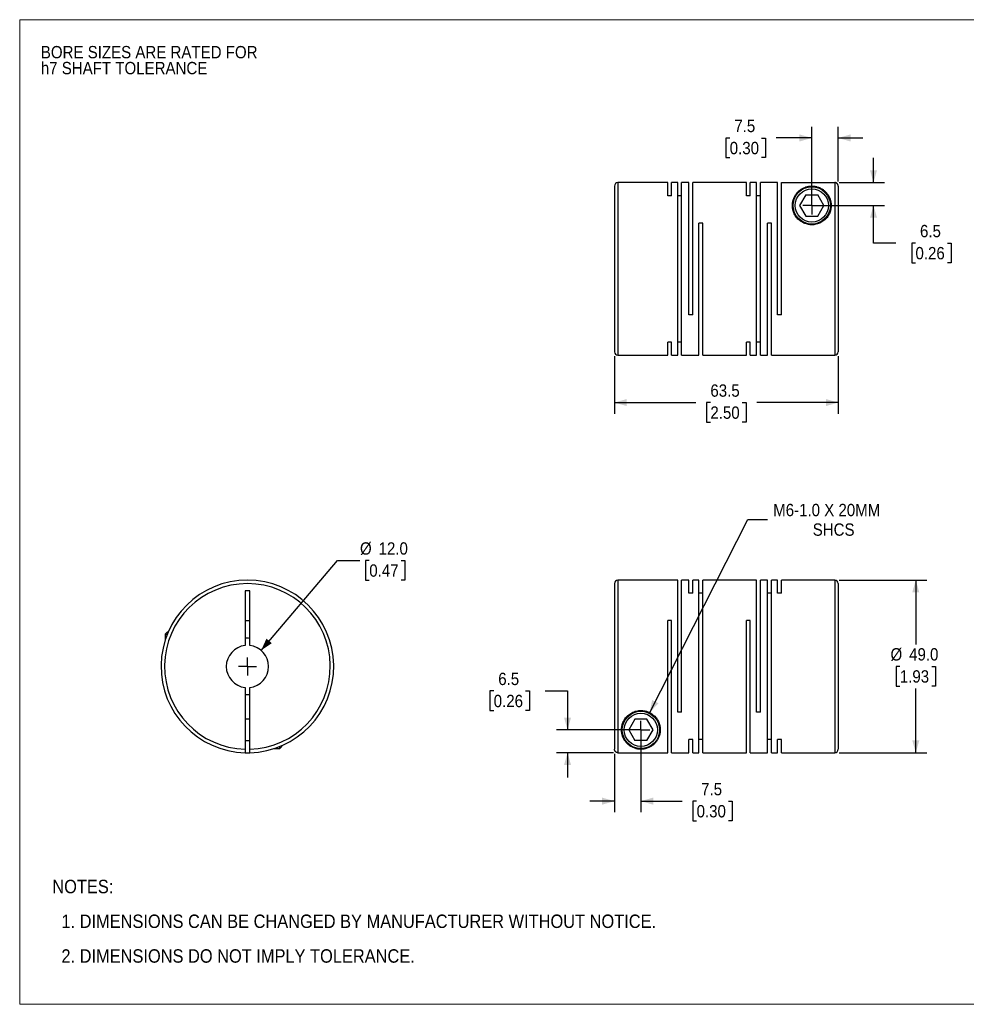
# Model space of a CAD drawing. Header units: millimetres. Extents: x 0 to 432, y 0 to 279.
# Tile 1 of 2: x 0 to 269, y 0 to 279. Entities that reach past the tile are written whole.
import ezdxf

# ---------------------------------------------------------------- set-up
doc = ezdxf.new("R2010")
doc.units = ezdxf.units.MM
doc.linetypes.add('SLD-Solid', pattern=[0])
doc.layers.add('SLD-0', color=7, linetype='SLD-Solid', lineweight=25)
doc.layers.add('TEXT', color=140, linetype='SLD-Solid', lineweight=25)
doc.styles.add('SLDTEXTSTYLE0', font='GOTHIC.TTF', dxfattribs={"width": 0.913})
doc.dimstyles.new('SLDDIMSTYLE0', dxfattribs={"dimtxt": 3.5, "dimasz": 3.5, "dimexe": 0, "dimexo": 0.0625, "dimgap": 0.875, "dimtad": 0, "dimtih": 1, "dimtoh": 1, "dimdec": 1, "dimrnd": 1e-09, "dimzin": 4, "dimdsep": 46, "dimtxsty": 'SLDTEXTSTYLE0', "dimsah": 1, "dimcen": 0, "dimadec": 0, "dimazin": 1, "dimtfac": 1, "dimtdec": 1, "dimtofl": 0, "dimtmove": 0, "dimatfit": 3, "dimfxl": 0, "dimfrac": 2, "dimtolj": 1, "dimtzin": 12, "dimarcsym": 0})
doc.dimstyles.new('SLDDIMSTYLE1', dxfattribs={"dimtxt": 3.5, "dimasz": 3.5, "dimexe": 0, "dimexo": 0.0625, "dimgap": 0.875, "dimtad": 0, "dimtih": 1, "dimtoh": 1, "dimdec": 1, "dimrnd": 1e-09, "dimzin": 12, "dimdsep": 46, "dimtxsty": 'SLDTEXTSTYLE0', "dimsah": 1, "dimcen": 0.09, "dimadec": 0, "dimazin": 3, "dimtfac": 1, "dimtdec": 1, "dimtmove": 0, "dimatfit": 0, "dimfxl": 0, "dimfrac": 2, "dimtolj": 1, "dimtzin": 12, "dimarcsym": 0})
doc.dimstyles.new('SLDDIMSTYLE2', dxfattribs={"dimtxt": 3.5, "dimasz": 3.5, "dimexe": 0, "dimexo": 0.0625, "dimgap": 0.875, "dimtad": 0, "dimtih": 1, "dimtoh": 1, "dimdec": 1, "dimrnd": 1e-09, "dimzin": 4, "dimdsep": 46, "dimtxsty": 'SLDTEXTSTYLE0', "dimsah": 1, "dimcen": 0.09, "dimadec": 0, "dimazin": 1, "dimtfac": 1, "dimtdec": 1, "dimtofl": 0, "dimtmove": 0, "dimatfit": 3, "dimfxl": 0, "dimfrac": 2, "dimtolj": 1, "dimtzin": 12, "dimarcsym": 0})
doc.dimstyles.new('SLDDIMSTYLE3', dxfattribs={"dimtxt": 3.5, "dimasz": 3.5, "dimexe": 0, "dimexo": 0.0625, "dimgap": 0.875, "dimtad": 0, "dimtih": 1, "dimtoh": 1, "dimdec": 1, "dimrnd": 1e-09, "dimzin": 12, "dimdsep": 46, "dimtxsty": 'SLDTEXTSTYLE0', "dimsah": 1, "dimcen": 0, "dimadec": 0, "dimazin": 3, "dimtfac": 1, "dimtdec": 1, "dimtofl": 0, "dimtmove": 0, "dimatfit": 3, "dimfxl": 0, "dimfrac": 2, "dimtolj": 1, "dimtzin": 12, "dimarcsym": 0})
doc.dimstyles.new('SLDDIMSTYLE4', dxfattribs={"dimtxt": 3.5, "dimasz": 3.5, "dimexe": 0, "dimexo": 0.0625, "dimgap": 0.875, "dimtad": 0, "dimtih": 1, "dimtoh": 1, "dimdec": 1, "dimrnd": 1e-09, "dimzin": 12, "dimdsep": 46, "dimtxsty": 'SLDTEXTSTYLE0', "dimsah": 1, "dimcen": 0.09, "dimadec": 0, "dimazin": 3, "dimtfac": 1, "dimtdec": 1, "dimtofl": 0, "dimtmove": 0, "dimatfit": 3, "dimfxl": 0, "dimfrac": 2, "dimtolj": 1, "dimtzin": 12, "dimarcsym": 0})

# ---------------------------------------------------------------- blocks, each defined once
blk = doc.blocks.new('Block2')
at = {"color": 7, "linetype": 'SLD-Solid', "lineweight": 18}
for p, q in [((0, 279.4), (431.8, 279.4)), ((0, 279.4), (0, 0)), ((431.8, 279.4), (431.8, 0)), ((0, 0), (431.8, 0))]:
    blk.add_line(p, q, dxfattribs=at)
blk = doc.blocks.new('SW_NOTE_0_2')
at = {"layer": 'SLD-0', "color": 0, "char_height": 3.5, "attachment_point": 1, "style": 'SLDTEXTSTYLE0'}
for s, insert in [('BORE SIZES ARE RATED FOR ', (0, 4.47)), ('h7 SHAFT TOLERANCE', (0, -0.05))]:
    blk.add_mtext(s, dxfattribs=dict(at, insert=insert))
blk = doc.blocks.new('SW_NOTE_0_3')
at = {"layer": 'TEXT', "color": 0, "char_height": 3.81, "attachment_point": 1, "style": 'SLDTEXTSTYLE0'}
for s, insert in [('NOTES:', (0, 4.87)), ('  1. DIMENSIONS CAN BE CHANGED BY MANUFACTURER WITHOUT NOTICE.', (0, -4.99)), ('  2. DIMENSIONS DO NOT IMPLY TOLERANCE.', (0, -14.84))]:
    blk.add_mtext(s, dxfattribs=dict(at, insert=insert))
blk = doc.blocks.new('_D')
at = {"layer": 'SLD-0'}
for p, q in [((68.52, 100.44), (90.22, 125.92)), ((90.22, 125.92), (96.57, 125.92)), ((99.21, 125.92), (98.15, 125.92)), ((98.15, 125.92), (98.15, 120.36)), ((108.26, 125.92), (109.33, 125.92)), ((109.33, 125.92), (109.33, 120.36)), ((98.15, 120.36), (99.21, 120.36)), ((109.33, 120.36), (108.26, 120.36))]:
    blk.add_line(p, q, dxfattribs=at)
blk.add_solid([(68.52, 100.44), (71.55, 102.46), (70.03, 103.76)], dxfattribs=at)
at = {"layer": 'SLD-0', "char_height": 3.5, "attachment_point": 1, "style": 'SLDTEXTSTYLE0'}
for s, insert in [('%%c', (96.57, 131.1)), ('12.0', (101.85, 131.1)), ('0.47', (99.21, 124.84))]:
    blk.add_mtext(s, dxfattribs=dict(at, insert=insert))
blk = doc.blocks.new('SW_CENTERMARKSYMBOL_0')
at = {"layer": 'SLD-0', "color": 0}
for q in [(-2.54, 0), (0, 2.54), (0, -2.54), (2.54, 0)]:
    blk.add_line((0, 0), q, dxfattribs=at)
blk = doc.blocks.new('_D_1')
at = {"layer": 'SLD-0'}
for p, q in [((176.29, 76.6), (176.29, 54.48)), ((168.79, 71.11), (168.79, 54.48)), ((168.79, 57.65), (161.79, 57.65)), ((176.29, 57.65), (187.96, 57.65)), ((192.1, 57.63), (191.03, 57.63)), ((191.03, 57.63), (191.03, 52.07)), ((201.15, 57.63), (202.21, 57.63)), ((202.21, 57.63), (202.21, 52.07)), ((191.03, 52.07), (192.1, 52.07)), ((202.21, 52.07), (201.15, 52.07))]:
    blk.add_line(p, q, dxfattribs=at)
for points in [[(168.79, 57.65), (165.29, 58.65), (165.29, 56.65)], [(176.29, 57.65), (179.79, 56.65), (179.79, 58.65)]]:
    blk.add_solid(points, dxfattribs=at)
at = {"layer": 'SLD-0', "char_height": 3.5, "attachment_point": 1, "style": 'SLDTEXTSTYLE0'}
for s, insert in [('7.5', (193.39, 62.81)), ('0.30', (192.1, 56.54))]:
    blk.add_mtext(s, dxfattribs=dict(at, insert=insert))
blk = doc.blocks.new('_D_2')
at = {"layer": 'SLD-0'}
for p, q in [((134.52, 88.91), (133.46, 88.91)), ((133.46, 88.91), (133.46, 83.35)), ((143.57, 88.91), (144.64, 88.91)), ((144.64, 88.91), (144.64, 83.35)), ((149.13, 88.93), (155.48, 88.93)), ((155.48, 88.93), (155.48, 77.87)), ((133.46, 83.35), (134.52, 83.35)), ((144.64, 83.35), (143.57, 83.35)), ((175.02, 77.87), (152.3, 77.87)), ((168.52, 71.38), (152.3, 71.38)), ((155.48, 71.38), (155.48, 64.38))]:
    blk.add_line(p, q, dxfattribs=at)
for points in [[(155.48, 77.87), (156.48, 81.37), (154.48, 81.37)], [(155.48, 71.38), (154.48, 67.88), (156.48, 67.88)]]:
    blk.add_solid(points, dxfattribs=at)
at = {"layer": 'SLD-0', "char_height": 3.5, "attachment_point": 1, "style": 'SLDTEXTSTYLE0'}
for s, insert in [('6.5', (135.81, 94.09)), ('0.26', (134.52, 87.82))]:
    blk.add_mtext(s, dxfattribs=dict(at, insert=insert))
blk = doc.blocks.new('_D_3')
at = {"layer": 'SLD-0'}
for p, q in [((232.56, 120.37), (257.47, 120.37)), ((254.3, 120.37), (254.3, 102.14)), ((249.77, 95.87), (248.71, 95.87)), ((248.71, 95.87), (248.71, 90.32)), ((258.83, 95.87), (259.89, 95.87)), ((259.89, 95.87), (259.89, 90.32)), ((248.71, 90.32), (249.77, 90.32)), ((254.3, 71.37), (254.3, 89.61)), ((259.89, 90.32), (258.83, 90.32)), ((232.56, 71.37), (257.47, 71.37))]:
    blk.add_line(p, q, dxfattribs=at)
for points in [[(254.3, 120.37), (253.3, 116.87), (255.3, 116.87)], [(254.3, 71.37), (255.3, 74.87), (253.3, 74.87)]]:
    blk.add_solid(points, dxfattribs=at)
at = {"layer": 'SLD-0', "char_height": 3.5, "attachment_point": 1, "style": 'SLDTEXTSTYLE0'}
for s, insert in [('%%c', (247.13, 101.06)), ('49.0', (252.41, 101.06)), ('1.93', (249.77, 94.79))]:
    blk.add_mtext(s, dxfattribs=dict(at, insert=insert))
blk = doc.blocks.new('_D_4')
at = {"layer": 'SLD-0'}
for p, q in [((178.79, 82.78), (206.68, 137.54)), ((206.68, 137.54), (212.24, 137.54))]:
    blk.add_line(p, q, dxfattribs=at)
blk.add_solid([(178.79, 82.78), (181.27, 85.44), (179.48, 86.35)], dxfattribs=at)
at = {"layer": 'SLD-0', "char_height": 3.5, "attachment_point": 1, "style": 'SLDTEXTSTYLE0'}
for s, insert in [('M6-1.0 X 20MM', (213.83, 142.01)), ('SHCS', (225.05, 136.46))]:
    blk.add_mtext(s, dxfattribs=dict(at, insert=insert))
blk = doc.blocks.new('SW_CENTERMARKSYMBOL_1')
at = {"layer": 'SLD-0', "color": 0}
for q in [(-2.54, 0), (0, 2.54), (0, -2.54), (2.54, 0)]:
    blk.add_line((0, 0), q, dxfattribs=at)
blk = doc.blocks.new('_D_6')
at = {"layer": 'SLD-0'}
for p, q in [((224.79, 227.96), (224.79, 249.02)), ((232.29, 233.45), (232.29, 249.02)), ((201.5, 245.82), (200.44, 245.82)), ((200.44, 245.82), (200.44, 240.26)), ((210.55, 245.82), (211.62, 245.82)), ((211.62, 245.82), (211.62, 240.26)), ((224.79, 245.84), (214.69, 245.84)), ((232.29, 245.84), (239.29, 245.84)), ((200.44, 240.26), (201.5, 240.26)), ((211.62, 240.26), (210.55, 240.26))]:
    blk.add_line(p, q, dxfattribs=at)
for points in [[(224.79, 245.84), (221.29, 246.84), (221.29, 244.84)], [(232.29, 245.84), (235.79, 244.84), (235.79, 246.84)]]:
    blk.add_solid(points, dxfattribs=at)
at = {"layer": 'SLD-0', "char_height": 3.5, "attachment_point": 1, "style": 'SLDTEXTSTYLE0'}
for s, insert in [('7.5', (202.8, 251)), ('0.30', (201.5, 244.73))]:
    blk.add_mtext(s, dxfattribs=dict(at, insert=insert))
blk = doc.blocks.new('_D_7')
at = {"layer": 'SLD-0'}
for p, q in [((242.3, 233.18), (242.3, 240.18)), ((232.56, 233.18), (245.47, 233.18)), ((226.06, 226.69), (245.47, 226.69)), ((242.3, 216.01), (242.3, 226.69)), ((248.65, 216.01), (242.3, 216.01)), ((254.21, 215.98), (253.14, 215.98)), ((253.14, 215.98), (253.14, 210.43)), ((263.26, 215.98), (264.32, 215.98)), ((264.32, 215.98), (264.32, 210.43)), ((253.14, 210.43), (254.21, 210.43)), ((264.32, 210.43), (263.26, 210.43))]:
    blk.add_line(p, q, dxfattribs=at)
for points in [[(242.3, 233.18), (243.3, 236.68), (241.3, 236.68)], [(242.3, 226.69), (241.3, 223.19), (243.3, 223.19)]]:
    blk.add_solid(points, dxfattribs=at)
at = {"layer": 'SLD-0', "char_height": 3.5, "attachment_point": 1, "style": 'SLDTEXTSTYLE0'}
for s, insert in [('6.5', (255.5, 221.17)), ('0.26', (254.21, 214.9))]:
    blk.add_mtext(s, dxfattribs=dict(at, insert=insert))
blk = doc.blocks.new('_D_8')
at = {"layer": 'SLD-0'}
for p, q in [((168.79, 183.92), (168.79, 167.58)), ((232.29, 183.92), (232.29, 167.58)), ((168.79, 170.76), (191.88, 170.76)), ((196.01, 170.73), (194.95, 170.73)), ((194.95, 170.73), (194.95, 165.17)), ((205.06, 170.73), (206.13, 170.73)), ((206.13, 170.73), (206.13, 165.17)), ((232.29, 170.76), (209.2, 170.76)), ((194.95, 165.17), (196.01, 165.17)), ((206.13, 165.17), (205.06, 165.17))]:
    blk.add_line(p, q, dxfattribs=at)
for points in [[(168.79, 170.76), (172.29, 169.76), (172.29, 171.76)], [(232.29, 170.76), (228.79, 171.76), (228.79, 169.76)]]:
    blk.add_solid(points, dxfattribs=at)
at = {"layer": 'SLD-0', "char_height": 3.5, "attachment_point": 1, "style": 'SLDTEXTSTYLE0'}
for s, insert in [('63.5', (196.01, 175.91)), ('2.50', (196.01, 169.65))]:
    blk.add_mtext(s, dxfattribs=dict(at, insert=insert))
blk = doc.blocks.new('SW_CENTERMARKSYMBOL_3')
at = {"layer": 'SLD-0', "color": 0}
for q in [(-2.54, 0), (0, 2.54), (0, -2.54), (2.54, 0)]:
    blk.add_line((0, 0), q, dxfattribs=at)

msp = doc.modelspace()

# ---------------------------------------------------------------- linework, layer by layer
for p, q in [((168.79, 232.19), (168.79, 185.19)), ((183.89, 233.19), (169.79, 233.19)), ((169.79, 233.19), (169.79, 184.19)), ((183.89, 229.46), (183.89, 233.19)), ((186.74, 233.19), (184.99, 233.19)), ((184.99, 229.46), (184.99, 233.19)), ((186.74, 184.19), (186.74, 233.19)), ((189.89, 233.19), (187.84, 233.19)), ((187.84, 184.19), (187.84, 233.19)), ((189.89, 195.69), (189.89, 233.19)), ((206.24, 233.19), (190.99, 233.19)), ((190.99, 195.69), (190.99, 233.19)), ((206.24, 229.46), (206.24, 233.19)), ((209.09, 233.19), (207.34, 233.19)), ((207.34, 229.46), (207.34, 233.19)), ((209.09, 184.19), (209.09, 233.19)), ((215.09, 233.19), (210.19, 233.19)), ((210.19, 184.19), (210.19, 233.19)), ((215.09, 195.69), (215.09, 233.19)), ((216.19, 195.69), (216.19, 233.18)), ((216.19, 233.18), (231.29, 233.18)), ((231.29, 233.18), (231.29, 184.19)), ((232.29, 232.18), (232.29, 185.19)), ((184.99, 229.46), (183.89, 229.46)), ((187.84, 229.46), (186.74, 229.46)), ((207.34, 229.46), (206.24, 229.46)), ((210.19, 229.46), (209.09, 229.46)), ((223.06, 229.69), (221.33, 226.69)), ((223.06, 229.69), (226.52, 229.69)), ((228.25, 226.69), (226.52, 229.69)), ((221.33, 226.69), (223.06, 223.69)), ((226.52, 223.69), (228.25, 226.69)), ((223.06, 223.69), (226.52, 223.69)), ((193.84, 221.69), (192.74, 221.69)), ((192.74, 184.19), (192.74, 221.69)), ((193.84, 184.19), (193.84, 221.69)), ((213.34, 221.69), (212.24, 221.69)), ((212.24, 184.19), (212.24, 221.69)), ((213.34, 184.19), (213.34, 221.69)), ((190.99, 195.69), (189.89, 195.69)), ((216.19, 195.69), (215.09, 195.69)), ((184.99, 187.93), (183.89, 187.93)), ((183.89, 184.19), (183.89, 187.93)), ((184.99, 184.19), (184.99, 187.93)), ((187.84, 187.93), (186.74, 187.93)), ((207.34, 187.93), (206.24, 187.93)), ((206.24, 184.19), (206.24, 187.93)), ((207.34, 184.19), (207.34, 187.93)), ((210.19, 187.93), (209.09, 187.93)), ((169.79, 184.19), (183.89, 184.19)), ((184.99, 184.19), (186.74, 184.19)), ((187.84, 184.19), (192.74, 184.19)), ((193.84, 184.19), (206.24, 184.19)), ((207.34, 184.19), (209.09, 184.19)), ((210.19, 184.19), (212.24, 184.19)), ((213.34, 184.19), (231.29, 184.19)), ((186.74, 120.37), (169.79, 120.37)), ((169.79, 120.37), (169.79, 71.38)), ((186.74, 82.87), (186.74, 120.37)), ((189.89, 120.37), (187.84, 120.37)), ((187.84, 82.87), (187.84, 120.37)), ((189.89, 116.64), (189.89, 120.37)), ((192.74, 120.37), (190.99, 120.37)), ((190.99, 116.64), (190.99, 120.37)), ((192.74, 71.37), (192.74, 120.37)), ((209.09, 120.37), (193.84, 120.37)), ((193.84, 71.37), (193.84, 120.37)), ((209.09, 82.87), (209.09, 120.37)), ((212.24, 120.37), (210.19, 120.37)), ((210.19, 82.87), (210.19, 120.37)), ((212.24, 71.37), (212.24, 120.37)), ((215.09, 120.37), (213.34, 120.37)), ((213.34, 71.37), (213.34, 120.37)), ((215.09, 116.64), (215.09, 120.37)), ((231.29, 120.37), (216.19, 120.37)), ((216.19, 116.64), (216.19, 120.37)), ((231.29, 120.37), (231.29, 71.37)), ((65.28, 117.37), (63.98, 117.37)), ((63.98, 117.37), (63.98, 101.84)), ((65.28, 101.84), (65.28, 117.37)), ((168.79, 119.37), (168.79, 72.38)), ((232.29, 119.37), (232.29, 72.37)), ((190.99, 116.64), (189.89, 116.64)), ((193.84, 116.64), (192.74, 116.64)), ((213.34, 116.64), (212.24, 116.64)), ((216.19, 116.64), (215.09, 116.64)), ((63.98, 108.87), (65.28, 108.87)), ((184.99, 108.87), (183.89, 108.87)), ((183.89, 71.38), (183.89, 108.87)), ((184.99, 71.37), (184.99, 108.87)), ((207.34, 108.87), (206.24, 108.87)), ((206.24, 71.37), (206.24, 108.87)), ((207.34, 71.37), (207.34, 108.87)), ((41.93, 105.67), (41.33, 105.07)), ((41.33, 105.07), (41.33, 103.45)), ((41.33, 105.07), (41.92, 105.07)), ((41.93, 105.67), (42.18, 105.67)), ((63.98, 89.91), (63.98, 72.38)), ((65.28, 72.38), (65.28, 89.91)), ((187.84, 82.87), (186.74, 82.87)), ((210.19, 82.87), (209.09, 82.87)), ((65.28, 80.87), (63.98, 80.87)), ((174.56, 80.87), (172.83, 77.87)), ((178.02, 80.87), (174.56, 80.87)), ((179.75, 77.87), (178.02, 80.87)), ((172.83, 77.87), (174.56, 74.87)), ((178.02, 74.87), (179.75, 77.87)), ((63.98, 74.87), (65.28, 74.87)), ((73.83, 72.57), (74.43, 73.17)), ((73.83, 72.57), (73.83, 73.17)), ((74.43, 73.17), (74.43, 73.42)), ((178.02, 74.87), (174.56, 74.87)), ((190.99, 75.11), (189.89, 75.11)), ((189.89, 71.37), (189.89, 75.11)), ((190.99, 71.37), (190.99, 75.11)), ((193.84, 75.11), (192.74, 75.11)), ((213.34, 75.11), (212.24, 75.11)), ((216.19, 75.11), (215.09, 75.11)), ((215.09, 71.37), (215.09, 75.11)), ((216.19, 71.37), (216.19, 75.11)), ((72.2, 72.57), (73.83, 72.57)), ((169.79, 71.38), (183.89, 71.38)), ((184.99, 71.37), (189.89, 71.37)), ((190.99, 71.37), (192.74, 71.37)), ((193.84, 71.37), (206.24, 71.37)), ((207.34, 71.37), (212.24, 71.37)), ((213.34, 71.37), (215.09, 71.37)), ((216.19, 71.37), (231.29, 71.37))]:
    msp.add_line(p, q)
for centre, radius in [((224.79, 226.69), 5.3), ((224.79, 226.69), 4.7), ((176.29, 77.87), 5.3), ((176.29, 77.87), 4.7)]:
    msp.add_circle(centre, radius)
for centre, radius, start, end in [((169.79, 232.19), 1, 90, 180), ((169.79, 185.19), 1, 180, 270), ((231.29, 185.19), 1, 270, 0), ((64.63, 95.87), 24.5, 271.5203, 268.4797), ((169.79, 119.37), 1, 90, 180), ((231.29, 119.37), 1, 0, 90), ((64.63, 95.87), 23.5, 271.585, 268.415), ((64.63, 95.87), 8, 85.3396, 94.6604), ((64.63, 95.87), 6, 96.2192, 263.7808), ((64.63, 95.87), 6, 276.2192, 83.7808), ((64.63, 95.87), 8, 265.3396, 274.6604), ((64.63, 95.87), 24.5, 268.4797, 271.5214), ((231.29, 72.37), 1, 270, 0)]:
    msp.add_arc(centre, radius, start, end)
for points, knots in [([(230.29, 226.69), (230.29, 227.35), (230.12, 228.27), (229.65, 229.32), (229.26, 229.91), (228.91, 230.34), (228.53, 230.74), (227.99, 231.2), (227.35, 231.58), (226.75, 231.84), (226.33, 231.98), (225.95, 232.07), (225.63, 232.13), (225.3, 232.17), (224.95, 232.19), (224.58, 232.19), (224.23, 232.17), (223.9, 232.12), (223.51, 232.05), (223.05, 231.92), (222.59, 231.74), (222.16, 231.53), (221.65, 231.22), (221.08, 230.78), (220.5, 230.17), (220.03, 229.49), (219.52, 228.46), (219.25, 227.24), (219.31, 225.91), (219.57, 224.85), (220.06, 223.8), (220.83, 222.8), (221.87, 221.96), (223.17, 221.37), (224.61, 221.13), (226.07, 221.28), (227.42, 221.79), (228.52, 222.58), (229.37, 223.56), (229.92, 224.6), (230.23, 225.67), (230.29, 226.35), (230.29, 226.69)], [0, 0, 0, 0, 0.062263, 0.093558, 0.124749, 0.140265, 0.155765, 0.186839, 0.218218, 0.233958, 0.249621, 0.257888, 0.265337, 0.273527, 0.281124, 0.288868, 0.296882, 0.304373, 0.31266, 0.326862, 0.344024, 0.358415, 0.375268, 0.406475, 0.437463, 0.468484, 0.499753, 0.561888, 0.594423, 0.624367, 0.65664, 0.686983, 0.718603, 0.749425, 0.780733, 0.812013, 0.843013, 0.874687, 0.90506, 0.937247, 0.967346, 1, 1, 1, 1]), ([(232.29, 232.18), (232.29, 232.22), (232.29, 232.28), (232.27, 232.38), (232.25, 232.47), (232.22, 232.56), (232.18, 232.65), (232.13, 232.72), (232.08, 232.8), (232.02, 232.86), (231.96, 232.92), (231.9, 232.98), (231.84, 233.02), (231.77, 233.06), (231.7, 233.1), (231.63, 233.13), (231.56, 233.15), (231.49, 233.16), (231.42, 233.18), (231.36, 233.18), (231.31, 233.18), (231.29, 233.18)], [0, 0, 0, 0, 0.063668, 0.12611, 0.187326, 0.247315, 0.306078, 0.363615, 0.419925, 0.475008, 0.528865, 0.581496, 0.632901, 0.683079, 0.732031, 0.779758, 0.826258, 0.871532, 0.91558, 0.958403, 1, 1, 1, 1]), ([(170.79, 77.87), (170.79, 77.22), (170.96, 76.3), (171.43, 75.25), (171.81, 74.66), (172.17, 74.23), (172.55, 73.82), (173.09, 73.37), (173.73, 72.99), (174.33, 72.73), (174.75, 72.59), (175.13, 72.5), (175.44, 72.44), (175.77, 72.4), (176.13, 72.37), (176.5, 72.37), (176.85, 72.4), (177.18, 72.44), (177.57, 72.52), (178.03, 72.65), (178.49, 72.82), (178.92, 73.04), (179.43, 73.34), (180, 73.79), (180.57, 74.39), (181.05, 75.08), (181.55, 76.11), (181.83, 77.32), (181.77, 78.66), (181.51, 79.72), (181.02, 80.76), (180.25, 81.77), (179.2, 82.61), (177.91, 83.2), (176.47, 83.44), (175.01, 83.29), (173.66, 82.78), (172.56, 81.98), (171.71, 81.01), (171.16, 79.97), (170.85, 78.9), (170.79, 78.22), (170.79, 77.87)], [0, 0, 0, 0, 0.062263, 0.093558, 0.124749, 0.140265, 0.155765, 0.186839, 0.218218, 0.233958, 0.249621, 0.257888, 0.265337, 0.273527, 0.281124, 0.288868, 0.296882, 0.304373, 0.31266, 0.326862, 0.344024, 0.358415, 0.375268, 0.406475, 0.437463, 0.468484, 0.499753, 0.561888, 0.594423, 0.624367, 0.65664, 0.686983, 0.718603, 0.749425, 0.780733, 0.812013, 0.843013, 0.874687, 0.90506, 0.937247, 0.967346, 1, 1, 1, 1]), ([(63.98, 72.38), (63.98, 72.35), (63.98, 72.29), (63.98, 72.19), (63.98, 72.09), (63.98, 71.97), (63.98, 71.82), (63.98, 71.67), (63.98, 71.55), (63.98, 71.45), (63.98, 71.39), (63.98, 71.39), (63.98, 71.38)], [0, 0, 0, 0, 0.062382, 0.124477, 0.186899, 0.250252, 0.375573, 0.50011, 0.624942, 0.75013, 0.874977, 1, 1, 1, 1]), ([(65.28, 71.38), (65.28, 71.38), (65.28, 71.39), (65.28, 71.4), (65.28, 71.42), (65.28, 71.47), (65.28, 71.55), (65.28, 71.67), (65.28, 71.82), (65.28, 72), (65.28, 72.19), (65.28, 72.32), (65.28, 72.38)], [0, 0, 0, 0, 0.062739, 0.124914, 0.187134, 0.250006, 0.37523, 0.500814, 0.625421, 0.75039, 0.875105, 1, 1, 1, 1]), ([(169.79, 71.38), (169.76, 71.38), (169.69, 71.39), (169.59, 71.4), (169.5, 71.42), (169.38, 71.47), (169.23, 71.55), (169.08, 71.67), (168.95, 71.82), (168.86, 72), (168.8, 72.19), (168.79, 72.32), (168.79, 72.38)], [0, 0, 0, 0, 0.062739, 0.124914, 0.187134, 0.250006, 0.37523, 0.500814, 0.625421, 0.75039, 0.875105, 1, 1, 1, 1])]:
    msp.add_open_spline(points, degree=3, knots=knots)

# ---------------------------------------------------------------- block references
at = {"color": 7, "linetype": 'Continuous'}
msp.add_blockref('Block2', (0, 0), dxfattribs=at)
at = {"layer": 'SLD-0'}
for name, p in [('SW_NOTE_0_2', (6, 267.47)), ('SW_CENTERMARKSYMBOL_3', (224.79, 226.69)), ('SW_CENTERMARKSYMBOL_0', (64.63, 95.87)), ('SW_CENTERMARKSYMBOL_1', (176.29, 77.87))]:
    msp.add_blockref(name, p, dxfattribs=at)
at = {"layer": 'TEXT'}
msp.add_blockref('SW_NOTE_0_3', (9.26, 30.46), dxfattribs=at)

# ---------------------------------------------------------------- dimensions: what is measured, and where the dimension line sits
at = {"layer": 'SLD-0'}
for base, p1, p2, dimstyle, picture, middle in [((224.79, 245.84), (232.29, 232.18), (224.79, 226.69), 'SLDDIMSTYLE1', '_D_6', (206.03, 245.84)), ((168.79, 170.76), (232.29, 185.19), (168.79, 185.19), 'SLDDIMSTYLE4', '_D_8', (200.54, 170.76)), ((176.29, 57.65), (168.79, 72.38), (176.29, 77.87), 'SLDDIMSTYLE1', '_D_1', (196.62, 57.65))]:
    dim = msp.add_linear_dim(base=base, p1=p1, p2=p2, dimstyle=dimstyle, dxfattribs=at)
    dim.commit()
    dim.dimension.update_dxf_attribs({"geometry": picture, "text_midpoint": middle, "dimtype": 160})
for base, p1, p2, picture, middle in [((242.3, 226.69), (231.29, 233.18), (224.79, 226.69), '_D_7', (242.3, 216.01)), ((155.48, 71.38), (176.29, 77.87), (169.79, 71.38), '_D_2', (155.48, 88.93))]:
    dim = msp.add_linear_dim(base=base, p1=p1, p2=p2, angle=90, dimstyle='SLDDIMSTYLE1', dxfattribs=at)
    dim.commit()
    dim.dimension.update_dxf_attribs({"geometry": picture, "text_midpoint": middle, "dimtype": 160})
dim = msp.add_diameter_dim_2p(p1=(173.79, 72.97), p2=(178.79, 82.78), text='M6-1.0 X 20MM\\PSHCS', dimstyle='SLDDIMSTYLE3', override={"dimpost": '<>'}, dxfattribs=at)
dim.commit()
dim.dimension.update_dxf_attribs({"geometry": '_D_4', "text_midpoint": (230.86, 137.54), "dimtype": 163})
dim = msp.add_diameter_dim_2p(p1=(60.74, 91.31), p2=(68.52, 100.44), dimstyle='SLDDIMSTYLE0', dxfattribs=at)
dim.commit()
dim.dimension.update_dxf_attribs({"geometry": '_D', "text_midpoint": (103.74, 125.92), "dimtype": 163})
dim = msp.add_linear_dim(base=(254.3, 71.37), p1=(231.29, 120.37), p2=(231.29, 71.37), angle=90, text='%%c<>', dimstyle='SLDDIMSTYLE2', dxfattribs=at)
dim.commit()
dim.dimension.update_dxf_attribs({"geometry": '_D_3', "text_midpoint": (254.3, 95.87), "dimtype": 160})

doc.saveas('drawing.dxf')
